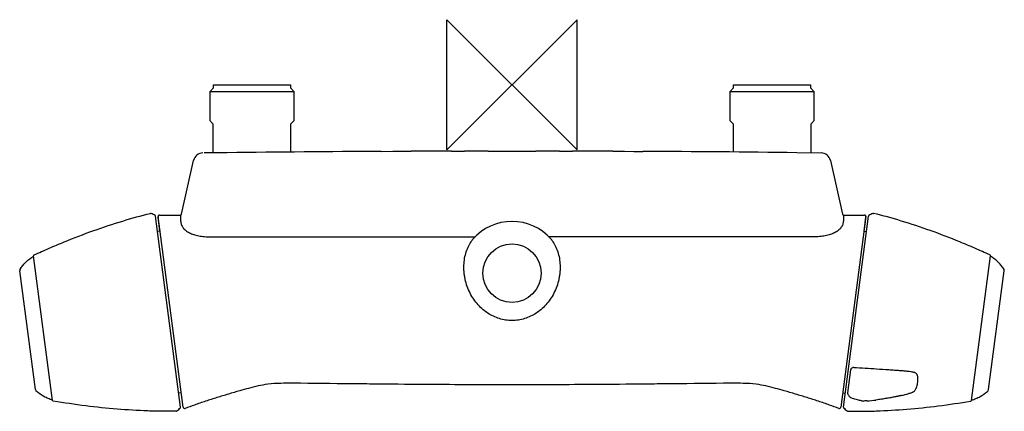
# Model space of a CAD drawing. Header units: millimetres. Extents: x -151 to 151, y -101 to 20.
import ezdxf

# ---------------------------------------------------------------- set-up
doc = ezdxf.new("R2010")
doc.units = ezdxf.units.MM
doc.header["$MEASUREMENT"] = 0
doc.layers.add('ORIGIN', color=6, linetype='Continuous')
doc.layers.add('PLANNING', color=1, linetype='Continuous')

# ---------------------------------------------------------------- blocks, each defined once
blk = doc.blocks.new('82111004_T')
at = {"layer": 'ORIGIN'}
for p, q in [((-20, 20), (20, -20)), ((-20, -20), (-20, 20)), ((20, 20), (-20, -20)), ((20, -20), (20, 20))]:
    blk.add_line(p, q, dxfattribs=at)
at = {"layer": 'PLANNING'}
for p, q in [((-93, -2.15), (-91.85, -1)), ((-67, -2.15), (-93, -2.15)), ((-93, -2.15), (-93, -11)), ((-91.85, -1), (-91.85, 0)), ((-91.85, 0), (-68.15, 0)), ((-68.15, 0), (-68.15, -1)), ((-68.15, -1), (-67, -2.15)), ((-67, -11), (-67, -2.15)), ((67, -2.15), (68.15, -1)), ((67, -2.15), (67, -11)), ((93, -2.15), (67, -2.15)), ((68.15, -1), (68.15, 0)), ((68.15, 0), (91.85, 0)), ((91.85, 0), (91.85, -1)), ((91.85, -1), (93, -2.15)), ((93, -11), (93, -2.15)), ((-93, -11), (-92, -12)), ((-92, -12), (-92, -20.97)), ((-68, -12), (-67, -11)), ((-68, -20.72), (-68, -12)), ((67, -11), (68, -12)), ((68, -12), (68, -20.72)), ((92, -12), (93, -11)), ((92, -20.97), (92, -12)), ((-60.13, -20.65), (-60.14, -20.65)), ((-60.14, -20.65), (-60.13, -20.65)), ((-40.29, -20.52), (-36.63, -20.5)), ((-40.29, -20.52), (-40.29, -20.52)), ((-36.63, -20.5), (-31.65, -20.48)), ((-31.65, -20.48), (-30.99, -20.48)), ((-18.59, -20.44), (-14.65, -20.43)), ((-7.33, -20.42), (-3.66, -20.42)), ((-3.66, -20.42), (0, -20.42)), ((0, -20.42), (3.66, -20.42)), ((3.66, -20.42), (7.33, -20.42)), ((14.65, -20.43), (18.59, -20.44)), ((30.99, -20.48), (34.58, -20.49)), ((34.58, -20.49), (37.52, -20.51)), ((37.52, -20.51), (40.29, -20.52)), ((40.29, -20.52), (40.29, -20.52)), ((87.58, -20.92), (95.08, -21.01)), ((-101.67, -39.89), (-97.97, -23.36)), ((97.97, -23.36), (101.67, -39.89)), ((-111.25, -39.59), (-111.23, -39.58)), ((-111.14, -39.62), (-111.22, -39.63)), ((-101.94, -99.27), (-109.68, -40.42)), ((-101.12, -99.27), (-108.85, -40.58)), ((-108.34, -45.11), (-108.83, -40.79)), ((-108.45, -40.12), (-102.01, -40.12)), ((-101.95, -40.12), (-101.95, -41.63)), ((108.85, -40.58), (101.12, -99.27)), ((101.94, -99.27), (109.68, -40.42)), ((101.95, -40.12), (101.95, -41.63)), ((102.01, -40.12), (108.45, -40.12)), ((108.34, -45.11), (108.83, -40.79)), ((111.14, -39.62), (111.22, -39.63)), ((111.25, -39.59), (111.23, -39.58)), ((-108.25, -45.09), (-109.05, -45.21)), ((108.25, -45.09), (109.05, -45.21)), ((-92.94, -46.85), (-11.38, -46.85)), ((92.94, -46.85), (11.38, -46.85)), ((-141.35, -97.14), (-147.2, -52.68)), ((141.35, -97.14), (147.2, -52.68)), ((-146.6, -93.8), (-151.41, -57.26)), ((146.6, -93.8), (151.41, -57.26)), ((103.33, -94.78), (104.26, -87.72)), ((-101.71, -94.8), (-102.51, -94.89)), ((101.71, -94.8), (102.51, -94.89)), ((108.2, -97.34), (108.17, -97.34)), ((108.56, -97.32), (108.2, -97.34)), ((108.87, -97.3), (108.56, -97.32)), ((109.2, -97.28), (108.87, -97.3)), ((-103.21, -100.48), (-103.24, -100.48)), ((-103.22, -100.43), (-103.13, -100.42)), ((103.22, -100.43), (103.13, -100.42)), ((103.21, -100.48), (103.24, -100.48))]:
    blk.add_line(p, q, dxfattribs=at)
blk.add_circle((0, -58), 8.98, dxfattribs=at)
for centre, radius, start, end in [((-95.04, -24.01), 3, 90.7181, 167.3999), ((-47.66, -3639.44), 3618.74, 90.63212, 90.74452), ((12.6, -9101.24), 9080.87, 90.333731, 90.632119), ((-5.98, -5775.12), 5754.7, 90.125566, 90.248989), ((-3.66, -5077.15), 5056.73, 90.0415, 90.12451), ((3.85, -4951.17), 4930.75, 89.87443, 89.95956), ((5.56, -5903), 5882.58, 89.752352, 89.873092), ((8.75, -6568.18), 6547.73, 89.310166, 89.723988), ((95.04, -24.01), 3, 12.6, 89.282), ((-111.11, -39.82), 0.199, 66.7856, 97.578), ((-113.41, -45.83), 6.64, 56.856, 69.0699), ((-109.89, -40.45), 0.207, 8.3797, 56.856), ((-108.45, -40.52), 0.4, 89.9887, 187.5062), ((-108.43, -40.74), 0.401, 175.1405, 186.3926), ((-0.04, -57.91), 15.84, 89.8535, 139.2243), ((0.04, -57.91), 15.84, 40.7757, 90.1465), ((108.45, -40.52), 0.4, 352.5, 90.0063), ((108.43, -40.74), 0.401, 353.6074, 4.8595), ((109.89, -40.45), 0.207, 123.144, 171.6203), ((113.41, -45.83), 6.64, 110.9301, 123.144), ((111.11, -39.82), 0.199, 82.422, 113.2144), ((-9.74, -49.74), 3.16, 141.5853, 144.6304), ((-7.05, -51.87), 6.59, 139.2243, 141.5853), ((7.05, -51.87), 6.59, 38.4147, 40.7757), ((9.74, -49.74), 3.16, 35.3696, 38.4147), ((-146.91, -52.64), 0.3, 114.4709, 187.1535), ((146.91, -52.64), 0.3, 352.8465, 65.5291), ((-150.42, -57.13), 1, 143.9012, 187.4988), ((150.42, -57.13), 1, 352.5012, 36.0988), ((106.2, -87.98), 1.96, 165.9118, 172.5192), ((105.09, -87.93), 0.922, 86.837, 108.3892), ((-145.61, -93.67), 1, 187.5, 231.1001), ((145.61, -93.67), 1, 308.8999, 352.5), ((103.7, -94.82), 0.375, 173.5434, 182.0032), ((107.14, -41.42), 55.67, 283.1306, 285.5115), ((-141.06, -97.1), 0.298, 187.5, 260.8756), ((-107.69, -94.16), 7.76, 306.8162, 317.2579), ((-102.13, -99.29), 0.2, 317.2579, 7.5), ((-100.72, -99.22), 0.4, 187.5, 289.9033), ((100.72, -99.22), 0.4, 250.0967, 352.5), ((102.13, -99.29), 0.2, 172.5, 222.7421), ((107.69, -94.16), 7.76, 222.7421, 233.1838), ((108.14, -94.36), 2.98, 258.3671, 270.718), ((106.61, -53.32), 44.04, 273.3759, 276.979), ((141.06, -97.1), 0.298, 279.1244, 352.5), ((-103.17, -100.2), 0.219, 278.8202, 306.8162), ((103.17, -100.2), 0.219, 233.1838, 261.1798)]:
    blk.add_arc(centre, radius, start, end, dxfattribs=at)
for points, knots in [([(-147.03, -52.37), (-145.49, -51.67), (-143.18, -50.65), (-140.09, -49.33), (-135.55, -47.46), (-128.81, -44.88), (-119.97, -41.94), (-114.11, -40.3), (-111.25, -39.59)], [129.652534, 129.652534, 129.652534, 129.652534, 134.716749, 137.229457, 139.738683, 149.454435, 158.85784, 167.697861, 167.697861, 167.697861, 167.697861]), ([(-101.95, -41.63), (-101.96, -41.82), (-101.94, -42.19), (-101.8, -42.92), (-101.39, -43.79), (-100.61, -44.71), (-99.54, -45.47), (-98.24, -46.05), (-96.73, -46.47), (-95.32, -46.69), (-94.04, -46.8), (-93.33, -46.83), (-92.94, -46.85)], [11.348082, 11.348082, 11.348082, 11.348082, 11.921645, 12.458818, 13.56981, 14.773135, 16.057232, 17.454531, 19.040277, 20.761928, 21.71488, 22.887734, 22.887734, 22.887734, 22.887734]), ([(101.95, -41.63), (101.96, -41.82), (101.94, -42.19), (101.8, -42.92), (101.39, -43.79), (100.61, -44.71), (99.54, -45.47), (98.24, -46.05), (96.73, -46.47), (95.32, -46.69), (94.04, -46.8), (93.33, -46.83), (92.94, -46.85)], [11.348082, 11.348082, 11.348082, 11.348082, 11.921645, 12.458818, 13.56981, 14.773135, 16.057232, 17.454531, 19.040277, 20.761928, 21.71488, 22.887734, 22.887734, 22.887734, 22.887734]), ([(147.03, -52.37), (145.49, -51.67), (143.18, -50.65), (140.09, -49.33), (135.55, -47.46), (128.81, -44.88), (119.97, -41.94), (114.11, -40.3), (111.25, -39.59)], [129.652534, 129.652534, 129.652534, 129.652534, 134.716749, 137.229457, 139.738683, 149.454435, 158.85784, 167.697861, 167.697861, 167.697861, 167.697861]), ([(0, -72.56), (-0.66, -72.56), (-1.97, -72.47), (-3.89, -72.03), (-5.73, -71.32), (-7.39, -70.39), (-8.97, -69.22), (-10.97, -67.29), (-13.07, -64.21), (-14.19, -61.05), (-14.6, -58.87), (-14.74, -57.77), (-14.81, -56.67), (-14.8, -55.19), (-14.62, -53.45), (-14.12, -51.42), (-13.36, -49.56), (-12.68, -48.44), (-12.31, -47.91)], [-35.595469, -35.595469, -35.595469, -35.595469, -33.624105, -31.661298, -29.690654, -27.731525, -25.978517, -23.790541, -19.424424, -14.881501, -13.823852, -12.778344, -11.537772, -10.521857, -8.357541, -6.275621, -4.283926, -2.349389, -2.349389, -2.349389, -2.349389]), ([(12.31, -47.91), (12.68, -48.44), (13.36, -49.56), (14.12, -51.42), (14.62, -53.45), (14.8, -55.19), (14.81, -56.67), (14.74, -57.77), (14.6, -58.87), (14.19, -61.05), (13.07, -64.21), (10.97, -67.29), (8.97, -69.22), (7.39, -70.39), (5.73, -71.32), (3.89, -72.03), (1.97, -72.47), (0.66, -72.56), (0, -72.56)], [2.349389, 2.349389, 2.349389, 2.349389, 4.283926, 6.275621, 8.357541, 10.521857, 11.537772, 12.778344, 13.823852, 14.881501, 19.424424, 23.790541, 25.978517, 27.731525, 29.690654, 31.661298, 33.624105, 35.595469, 35.595469, 35.595469, 35.595469]), ([(-151.23, -56.54), (-151.1, -56.36), (-150.83, -56), (-150.24, -55.31), (-149.1, -54.13), (-147.99, -53.25), (-147.2, -52.72)], [43.962912, 43.962912, 43.962912, 43.962912, 44.628203, 45.305374, 46.684442, 49.545716, 49.545716, 49.545716, 49.545716]), ([(151.23, -56.54), (151.1, -56.36), (150.83, -56), (150.24, -55.31), (149.1, -54.13), (147.99, -53.25), (147.2, -52.72)], [43.962912, 43.962912, 43.962912, 43.962912, 44.628203, 45.305374, 46.684442, 49.545716, 49.545716, 49.545716, 49.545716]), ([(104.3, -87.5), (104.31, -87.48), (104.32, -87.43), (104.38, -87.34), (104.52, -87.19), (104.68, -87.1), (104.8, -87.06)], [53.7338587, 53.7338587, 53.7338587, 53.7338587, 53.8091845, 53.8822746, 54.0436257, 54.427335, 54.427335, 54.427335, 54.427335]), ([(105.14, -87.01), (107.48, -87.14), (111.08, -87.36), (115.27, -87.64), (117.59, -87.8), (119.13, -87.91), (120.48, -88.02), (121.66, -88.13), (122.58, -88.25), (123.26, -88.36), (123.75, -88.48), (124.09, -88.62), (124.3, -88.78), (124.42, -88.94), (124.49, -89.06), (124.54, -89.16), (124.59, -89.3), (124.68, -89.58), (124.76, -90.02), (124.8, -90.61), (124.78, -91.02), (124.74, -91.51)], [54.774184, 54.774184, 54.774184, 54.774184, 61.802426, 65.580419, 67.36899, 68.782668, 70.232539, 71.432776, 72.327093, 73.026315, 73.496838, 73.839506, 74.122973, 74.279621, 74.426184, 74.529626, 74.630754, 74.879108, 75.393788, 75.983495, 76.624448, 76.624448, 76.624448, 76.624448]), ([(-81.04, -93.45), (-81.95, -93.69), (-84.02, -94.27), (-87.26, -95.22), (-90.77, -96.29), (-94.25, -97.4), (-97.53, -98.5), (-99.63, -99.25), (-100.59, -99.6)], [403.9411185, 403.9411185, 403.9411185, 403.9411185, 404.0369112, 404.1619112, 404.2869112, 404.4119112, 404.5369112, 404.6407309, 404.6407309, 404.6407309, 404.6407309]), ([(-65.04, -91.9), (-67.05, -91.88), (-70.4, -91.85), (-75.85, -92.11), (-79.1, -92.93), (-81.04, -93.45)], [402.941119, 402.941119, 402.941119, 402.941119, 403.316119, 403.566119, 403.941119, 403.941119, 403.941119, 403.941119]), ([(0, -92.35), (-2.28, -92.35), (-6.54, -92.35), (-15.07, -92.33), (-26.33, -92.27), (-37.74, -92.17), (-50.9, -92.04), (-59.04, -91.96), (-65.04, -91.9)], [337.896422, 337.896422, 337.896422, 337.896422, 344.744379, 350.679274, 363.462127, 378.527635, 384.919061, 402.941119, 402.941119, 402.941119, 402.941119]), ([(65.04, -91.9), (59.04, -91.96), (50.9, -92.04), (37.74, -92.17), (26.33, -92.27), (15.07, -92.33), (6.54, -92.35), (2.28, -92.35), (0, -92.35)], [272.851725, 272.851725, 272.851725, 272.851725, 290.873782, 297.265209, 312.330717, 325.113569, 331.048464, 337.896422, 337.896422, 337.896422, 337.896422]), ([(81.04, -93.45), (79.1, -92.93), (75.85, -92.11), (70.4, -91.85), (67.05, -91.88), (65.04, -91.9)], [271.851725, 271.851725, 271.851725, 271.851725, 272.226725, 272.476725, 272.851725, 272.851725, 272.851725, 272.851725]), ([(100.59, -99.6), (99.63, -99.25), (97.53, -98.5), (94.25, -97.4), (90.77, -96.29), (87.26, -95.22), (84.02, -94.27), (81.95, -93.69), (81.04, -93.45)], [271.1521127, 271.1521127, 271.1521127, 271.1521127, 271.2559324, 271.3809324, 271.5059324, 271.6309324, 271.7559324, 271.8517251, 271.8517251, 271.8517251, 271.8517251]), ([(124.46, -92.96), (124.43, -93.05), (124.37, -93.23), (124.25, -93.55), (124.07, -93.9), (123.82, -94.25), (123.63, -94.44), (123.53, -94.51)], [76.797907, 76.797907, 76.797907, 76.797907, 77.08008, 77.349464, 77.837995, 78.268969, 78.63708, 78.63708, 78.63708, 78.63708]), ([(124.74, -91.51), (124.69, -91.94), (124.63, -92.34), (124.54, -92.73), (124.46, -92.96)], [76.6244481, 76.6244481, 76.6244481, 76.6244481, 76.6902397, 76.7979069, 76.7979069, 76.7979069, 76.7979069]), ([(-141.36, -97.1), (-141.59, -97.02), (-142.04, -96.85), (-142.93, -96.49), (-144.38, -95.78), (-145.53, -95.02), (-146.24, -94.45)], [0, 0, 0, 0, 0.736534, 1.457133, 2.861274, 5.582804, 5.582804, 5.582804, 5.582804]), ([(107.54, -97.28), (107.11, -97.19), (106.41, -97.04), (105.49, -96.82), (104.82, -96.6), (104.28, -96.35), (103.87, -96.06), (103.56, -95.7), (103.37, -95.29), (103.33, -94.99), (103.32, -94.83)], [94.1345, 94.1345, 94.1345, 94.1345, 95.425725, 96.290534, 96.984382, 97.546728, 98.045555, 98.498226, 98.943699, 99.403516, 99.403516, 99.403516, 99.403516]), ([(123.53, -94.51), (123.5, -94.53), (123.43, -94.58), (123.28, -94.66), (123.01, -94.77), (122.58, -94.91), (122.24, -95.01), (122.03, -95.07)], [78.63708, 78.63708, 78.63708, 78.63708, 78.753192, 78.874252, 79.164502, 79.601192, 80.239881, 80.239881, 80.239881, 80.239881]), ([(141.36, -97.1), (141.59, -97.02), (142.04, -96.85), (142.93, -96.49), (144.38, -95.78), (145.53, -95.02), (146.24, -94.45)], [0, 0, 0, 0, 0.736534, 1.457133, 2.861274, 5.582804, 5.582804, 5.582804, 5.582804]), ([(-103.24, -100.48), (-104.69, -100.5), (-107.64, -100.52), (-113.72, -100.38), (-121.57, -99.9), (-131.25, -98.9), (-137.78, -97.92), (-141.1, -97.39)], [175.924702, 175.924702, 175.924702, 175.924702, 180.299076, 184.764723, 194.168129, 203.88388, 213.970029, 213.970029, 213.970029, 213.970029]), ([(103.24, -100.48), (104.69, -100.5), (107.64, -100.52), (113.72, -100.38), (121.57, -99.9), (131.25, -98.9), (137.78, -97.92), (141.1, -97.39)], [175.924702, 175.924702, 175.924702, 175.924702, 180.299076, 184.764723, 194.168129, 203.88388, 213.970029, 213.970029, 213.970029, 213.970029])]:
    blk.add_open_spline(points, degree=3, knots=knots, dxfattribs=at)
for points, weights in [([(-102.01, -40.12), (-101.72, -40.12), (-101.67, -39.89)], [1, 0.780368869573, 1]), ([(101.67, -39.89), (101.72, -40.12), (102.01, -40.12)], [1, 0.780368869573, 1]), ([(119.79, -95.64), (117.21, -96.29), (111.96, -97.03)], [1, 0.998699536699, 1])]:
    blk.add_rational_spline(points, weights, degree=2, dxfattribs=at)

msp = doc.modelspace()

# ---------------------------------------------------------------- block references
msp.add_blockref('82111004_T', (0, 0))

doc.saveas('drawing.dxf')
